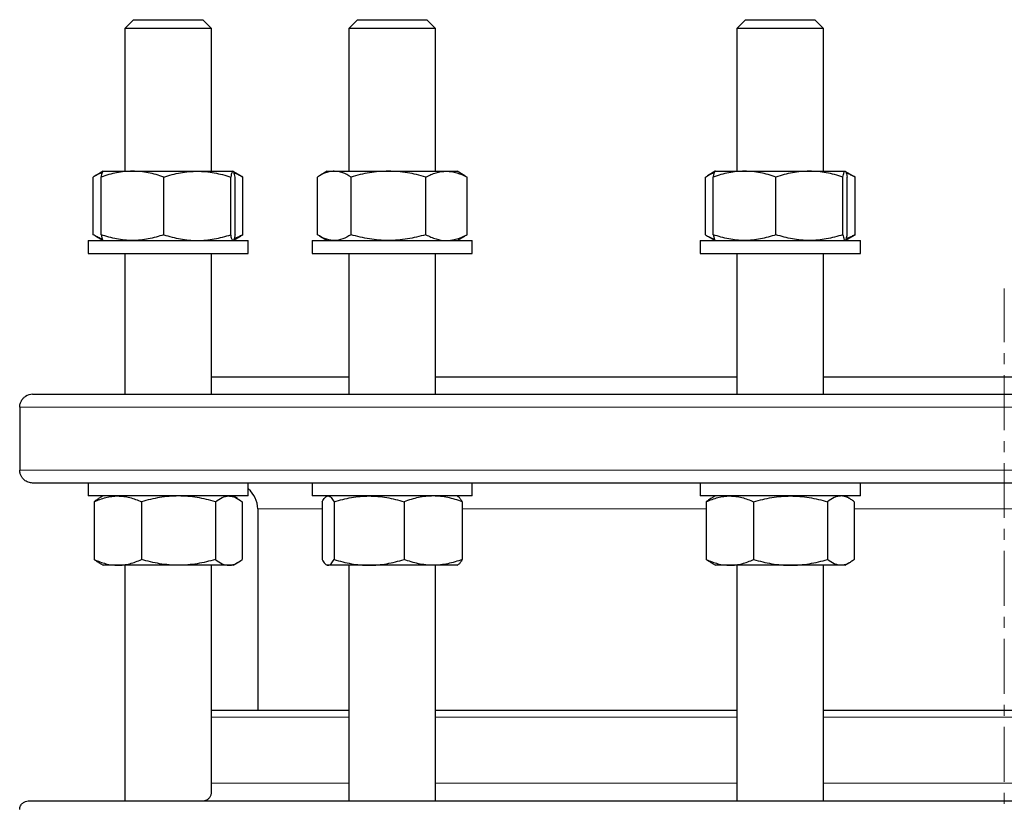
# Model space of a CAD drawing. Header units: millimetres. Extents: x 108 to 1084, y 38 to 949.
# Tile 2 of 9: x 121 to 348, y 216 to 398. Entities that reach past the tile are written whole.
import ezdxf

# ---------------------------------------------------------------- set-up
doc = ezdxf.new("R2010")
doc.units = ezdxf.units.MM
doc.linetypes.add('CENTERX2', pattern=[20.32, 12.7, -2.54, 2.54, -2.54])
doc.layers.add('FORMAT', color=7, linetype='Continuous')

msp = doc.modelspace()

# ---------------------------------------------------------------- linework, layer by layer
at = {"color": 7, "linetype": 'Continuous', "lineweight": 25}
for p, q in [((147.28, 397.82), (145.28, 395.82)), ((145.28, 395.82), (145.28, 362.82)), ((165.28, 395.82), (145.28, 395.82)), ((147.28, 397.82), (163.28, 397.82)), ((165.28, 395.82), (163.28, 397.82)), ((165.28, 362.82), (165.28, 395.82)), ((199.05, 397.82), (197.05, 395.82)), ((197.05, 395.82), (197.05, 362.82)), ((217.05, 395.82), (197.05, 395.82)), ((199.05, 397.82), (215.05, 397.82)), ((217.05, 395.82), (215.05, 397.82)), ((217.05, 362.82), (217.05, 395.82)), ((288.71, 397.82), (286.71, 395.82)), ((286.71, 395.82), (286.71, 362.82)), ((306.71, 395.82), (286.71, 395.82)), ((288.71, 397.82), (304.71, 397.82)), ((306.71, 395.82), (304.71, 397.82)), ((306.71, 362.82), (306.71, 395.82)), ((140.25, 362.81), (138.49, 361.79)), ((140.28, 362.82), (140.25, 362.81)), ((140.28, 362.82), (147.05, 362.82)), ((147.05, 362.82), (162.02, 362.82)), ((162.02, 362.82), (170.26, 362.82)), ((170.26, 362.82), (170.28, 362.82)), ((170.31, 362.81), (170.28, 362.82)), ((172.08, 361.79), (170.33, 362.8)), ((172.07, 361.78), (172.58, 361.48)), ((192.05, 362.82), (190.25, 361.79)), ((192.05, 362.82), (193.65, 362.82)), ((193.65, 362.82), (206.18, 362.82)), ((206.18, 362.82), (219.58, 362.82)), ((219.58, 362.82), (222.05, 362.82)), ((223.84, 361.79), (222.05, 362.82)), ((223.84, 361.78), (224.34, 361.48)), ((281.67, 362.81), (279.92, 361.79)), ((281.71, 362.82), (281.67, 362.81)), ((281.71, 362.82), (288.47, 362.82)), ((288.47, 362.82), (303.44, 362.82)), ((303.44, 362.82), (311.68, 362.82)), ((311.68, 362.82), (311.71, 362.82)), ((311.73, 362.81), (311.71, 362.82)), ((313.5, 361.79), (311.74, 362.8)), ((313.49, 361.78), (314, 361.48)), ((137.99, 348.16), (137.99, 361.48)), ((139.81, 348.16), (139.81, 361.48)), ((154.28, 348.16), (154.28, 361.48)), ((169.76, 348.16), (169.76, 361.48)), ((170.76, 348.16), (170.76, 361.48)), ((172.58, 348.16), (172.58, 361.48)), ((189.76, 348.16), (189.76, 361.48)), ((197.54, 348.16), (197.54, 361.48)), ((214.83, 348.16), (214.83, 361.48)), ((224.34, 348.16), (224.34, 361.48)), ((279.41, 348.16), (279.41, 361.48)), ((281.23, 348.16), (281.23, 361.48)), ((295.71, 348.16), (295.71, 361.48)), ((311.18, 348.16), (311.18, 361.48)), ((312.18, 348.16), (312.18, 361.48)), ((314, 348.16), (314, 361.48)), ((172.07, 347.87), (172.58, 348.16)), ((223.84, 347.87), (224.34, 348.16)), ((313.49, 347.86), (314, 348.16)), ((136.78, 346.82), (136.78, 343.82)), ((136.78, 346.82), (173.78, 346.82)), ((138.49, 347.86), (140.25, 346.84)), ((140.25, 346.84), (140.28, 346.82)), ((170.28, 346.82), (170.31, 346.84)), ((170.33, 346.85), (172.08, 347.86)), ((173.78, 343.82), (173.78, 346.82)), ((188.55, 346.82), (188.55, 343.82)), ((188.55, 346.82), (225.55, 346.82)), ((190.25, 347.86), (192.05, 346.82)), ((222.05, 346.82), (223.84, 347.86)), ((225.55, 343.82), (225.55, 346.82)), ((278.21, 346.82), (278.21, 343.82)), ((278.21, 346.82), (279.88, 346.82)), ((279.88, 346.82), (315.21, 346.82)), ((279.92, 347.86), (281.67, 346.84)), ((281.67, 346.84), (281.71, 346.82)), ((311.71, 346.82), (311.73, 346.84)), ((311.74, 346.84), (313.5, 347.86)), ((315.21, 343.82), (315.21, 346.82)), ((136.78, 343.82), (173.78, 343.82)), ((145.28, 343.82), (145.28, 311.32)), ((165.28, 311.32), (165.28, 343.82)), ((188.55, 343.82), (225.55, 343.82)), ((197.05, 343.82), (197.05, 311.32)), ((217.05, 311.32), (217.05, 343.82)), ((278.21, 343.82), (279.88, 343.82)), ((279.88, 343.82), (315.21, 343.82)), ((286.71, 343.82), (286.71, 311.32)), ((306.71, 311.32), (306.71, 343.82)), ((165.28, 315.32), (197.05, 315.32)), ((217.05, 315.32), (286.71, 315.32)), ((306.71, 315.32), (390.23, 315.32)), ((122.31, 310.82), (122.32, 310.82)), ((123.97, 311.32), (572.97, 311.32)), ((120.99, 308.32), (120.99, 293.82)), ((572.97, 290.82), (123.97, 290.82)), ((136.78, 290.82), (136.78, 287.82)), ((173.78, 287.82), (173.78, 290.82)), ((188.55, 290.82), (188.55, 287.82)), ((225.55, 287.82), (225.55, 290.82)), ((278.21, 290.82), (278.21, 287.82)), ((315.21, 287.82), (315.21, 290.82)), ((173.78, 287.82), (136.78, 287.82)), ((140.28, 287.82), (139.23, 287.21)), ((171.34, 287.21), (170.28, 287.82)), ((225.55, 287.82), (188.55, 287.82)), ((192.05, 287.82), (191.85, 287.71)), ((222.25, 287.71), (222.05, 287.82)), ((315.21, 287.82), (278.21, 287.82)), ((281.71, 287.82), (280.65, 287.22)), ((312.76, 287.21), (311.71, 287.82)), ((138.18, 286.48), (138.18, 273.16)), ((149.12, 286.48), (149.12, 273.16)), ((166.22, 286.48), (166.22, 273.16)), ((172.38, 286.48), (172.38, 273.16)), ((175.97, 284.82), (175.97, 238.39)), ((190.86, 286.48), (190.86, 273.16)), ((193.62, 286.48), (193.62, 273.16)), ((209.8, 286.48), (209.8, 273.16)), ((223.23, 286.48), (223.23, 273.16)), ((279.61, 286.48), (279.61, 273.16)), ((290.54, 286.48), (290.54, 273.16)), ((307.64, 286.48), (307.64, 273.16)), ((313.81, 286.48), (313.81, 273.16)), ((139.23, 272.43), (140.28, 271.82)), ((143.65, 271.82), (140.28, 271.82)), ((157.67, 271.82), (143.65, 271.82)), ((145.28, 271.82), (145.28, 217.39)), ((169.3, 271.82), (157.67, 271.82)), ((165.28, 219.22), (165.28, 271.82)), ((170.28, 271.82), (169.3, 271.82)), ((170.28, 271.82), (171.34, 272.43)), ((191.85, 271.94), (192.05, 271.82)), ((192.24, 271.82), (192.05, 271.82)), ((201.71, 271.82), (192.24, 271.82)), ((197.05, 271.82), (197.05, 217.39)), ((216.52, 271.82), (201.71, 271.82)), ((222.05, 271.82), (216.52, 271.82)), ((217.05, 217.53), (217.05, 271.82)), ((222.05, 271.82), (222.25, 271.94)), ((280.65, 272.43), (281.71, 271.82)), ((285.07, 271.82), (281.71, 271.82)), ((299.09, 271.82), (285.07, 271.82)), ((286.71, 271.82), (286.71, 217.39)), ((310.72, 271.82), (299.09, 271.82)), ((306.71, 217.39), (306.71, 271.82)), ((311.71, 271.82), (310.72, 271.82)), ((311.71, 271.82), (312.76, 272.43)), ((165.28, 238.39), (197.05, 238.39)), ((217.05, 238.39), (286.71, 238.39)), ((306.71, 238.39), (348.47, 238.39)), ((348.47, 238.39), (390.23, 238.39)), ((122.97, 217.39), (573.97, 217.39))]:
    msp.add_line(p, q, dxfattribs=at)
at = {"color": 8, "linetype": 'Continuous', "lineweight": 18}
for p, q in [((575.95, 308.32), (120.99, 308.32)), ((120.99, 293.82), (575.95, 293.82)), ((190.86, 284.82), (175.97, 284.82)), ((279.61, 284.82), (223.23, 284.82)), ((384.05, 284.82), (313.81, 284.82)), ((197.05, 236.73), (165.28, 236.73)), ((286.71, 236.73), (217.05, 236.73)), ((390.23, 236.73), (306.71, 236.73)), ((165.28, 221.52), (197.05, 221.52)), ((217.05, 221.52), (286.71, 221.52)), ((306.71, 221.52), (348.47, 221.52)), ((348.47, 221.52), (390.23, 221.52))]:
    msp.add_line(p, q, dxfattribs=at)
at = {"color": 7, "linetype": 'Continuous', "lineweight": 25}
for centre, radius, start, end in [((123.97, 308.32), 3, 90, 123.5573), ((169.97, 284.82), 6, 0, 50.5202)]:
    msp.add_arc(centre, radius, start, end, dxfattribs=at)
for points, knots in [([(140.08, 362.51), (139.98, 362.48), (139.58, 362.35), (138.89, 362.03), (138.29, 361.66), (137.99, 361.48)], [0, 0, 0, 0, 0.132809, 0.566363, 1, 1, 1, 1]), ([(147.05, 362.82), (146.43, 362.82), (145.82, 362.79), (144.6, 362.67), (143.99, 362.58), (142.18, 362.23), (140.99, 361.89), (139.81, 361.48)], [0, 0, 0, 0, 0.25, 0.25, 0.5, 0.5, 1, 1, 1, 1]), ([(139.81, 361.48), (139.84, 361.61), (139.89, 361.87), (139.97, 362.2), (140.05, 362.47), (140.14, 362.67), (140.21, 362.78), (140.25, 362.79), (140.26, 362.8)], [0, 0, 0, 0, 0.183182, 0.366417, 0.549556, 0.736153, 0.922869, 1, 1, 1, 1]), ([(154.28, 361.48), (153.1, 361.89), (151.91, 362.23), (149.5, 362.7), (148.28, 362.82), (147.05, 362.82)], [0, 0, 0, 0, 0.5, 0.5, 1, 1, 1, 1]), ([(154.28, 361.48), (154.91, 361.69), (155.55, 361.87), (156.83, 362.2), (157.48, 362.35), (159.42, 362.7), (160.71, 362.82), (162.02, 362.82)], [0, 0, 0, 0, 0.25, 0.25, 0.5, 0.5, 1, 1, 1, 1]), ([(162.02, 362.82), (162.68, 362.82), (163.33, 362.79), (164.65, 362.67), (165.3, 362.58), (167.24, 362.22), (168.51, 361.89), (169.76, 361.48)], [0, 0, 0, 0, 0.25, 0.25, 0.5, 0.5, 1, 1, 1, 1]), ([(170.26, 362.82), (170.22, 362.82), (170.17, 362.79), (170.09, 362.67), (170.05, 362.58), (169.92, 362.23), (169.84, 361.89), (169.76, 361.48)], [0, 0, 0, 0, 0.25, 0.25, 0.5, 0.5, 1, 1, 1, 1]), ([(170.76, 361.48), (170.68, 361.89), (170.59, 362.23), (170.43, 362.7), (170.34, 362.82), (170.26, 362.82)], [0, 0, 0, 0, 0.5, 0.5, 1, 1, 1, 1]), ([(172.58, 361.48), (172.32, 361.61), (171.81, 361.87), (171.13, 362.16), (170.71, 362.3), (170.55, 362.35)], [0, 0, 0, 0, 0.3820103, 0.7641288, 1, 1, 1, 1]), ([(193.65, 362.82), (193.32, 362.82), (192.98, 362.79), (192.33, 362.67), (192, 362.58), (191.03, 362.23), (190.39, 361.89), (189.76, 361.48)], [0, 0, 0, 0, 0.25, 0.25, 0.5, 0.5, 1, 1, 1, 1]), ([(197.54, 361.48), (196.9, 361.89), (196.26, 362.23), (194.96, 362.7), (194.31, 362.82), (193.65, 362.82)], [0, 0, 0, 0, 0.5, 0.5, 1, 1, 1, 1]), ([(206.18, 362.82), (205.45, 362.82), (204.71, 362.79), (203.25, 362.67), (202.53, 362.58), (200.37, 362.23), (198.95, 361.89), (197.54, 361.48)], [0, 0, 0, 0, 0.25, 0.25, 0.5, 0.5, 1, 1, 1, 1]), ([(214.83, 361.48), (213.41, 361.89), (211.99, 362.23), (209.11, 362.7), (207.66, 362.82), (206.18, 362.82)], [0, 0, 0, 0, 0.5, 0.5, 1, 1, 1, 1]), ([(214.83, 361.48), (215.22, 361.69), (215.61, 361.87), (216.4, 362.2), (216.79, 362.35), (217.98, 362.7), (218.78, 362.82), (219.58, 362.82)], [0, 0, 0, 0, 0.25, 0.25, 0.5, 0.5, 1, 1, 1, 1]), ([(219.58, 362.82), (219.99, 362.82), (220.39, 362.79), (221.2, 362.67), (221.6, 362.58), (222.79, 362.22), (223.57, 361.89), (224.34, 361.48)], [0, 0, 0, 0, 0.25, 0.25, 0.5, 0.5, 1, 1, 1, 1]), ([(279.41, 361.48), (279.58, 361.59), (279.9, 361.79), (280.47, 362.09), (281, 362.35), (281.37, 362.47), (281.5, 362.51)], [0, 0, 0, 0, 0.237609, 0.475398, 0.816585, 1, 1, 1, 1]), ([(288.47, 362.82), (287.85, 362.82), (287.24, 362.79), (286.02, 362.67), (285.41, 362.58), (283.6, 362.23), (282.41, 361.89), (281.23, 361.48)], [0, 0, 0, 0, 0.25, 0.25, 0.5, 0.5, 1, 1, 1, 1]), ([(281.23, 361.48), (281.25, 361.59), (281.29, 361.79), (281.37, 362.1), (281.45, 362.39), (281.54, 362.63), (281.62, 362.77), (281.67, 362.79), (281.68, 362.8)], [0, 0, 0, 0, 0.142612, 0.285333, 0.490112, 0.69487, 0.902162, 1, 1, 1, 1]), ([(295.71, 361.48), (294.52, 361.89), (293.33, 362.23), (290.92, 362.7), (289.7, 362.82), (288.47, 362.82)], [0, 0, 0, 0, 0.5, 0.5, 1, 1, 1, 1]), ([(303.44, 362.82), (302.79, 362.82), (302.13, 362.79), (300.82, 362.67), (300.17, 362.58), (298.24, 362.23), (296.97, 361.89), (295.71, 361.48)], [0, 0, 0, 0, 0.25, 0.25, 0.5, 0.5, 1, 1, 1, 1]), ([(311.18, 361.48), (309.92, 361.89), (308.64, 362.23), (306.06, 362.7), (304.76, 362.82), (303.44, 362.82)], [0, 0, 0, 0, 0.5, 0.5, 1, 1, 1, 1]), ([(311.18, 361.48), (311.22, 361.69), (311.26, 361.87), (311.35, 362.2), (311.39, 362.35), (311.51, 362.7), (311.6, 362.82), (311.68, 362.82)], [0, 0, 0, 0, 0.25, 0.25, 0.5, 0.5, 1, 1, 1, 1]), ([(311.68, 362.82), (311.72, 362.82), (311.77, 362.79), (311.85, 362.67), (311.89, 362.58), (312.02, 362.22), (312.1, 361.89), (312.18, 361.48)], [0, 0, 0, 0, 0.25, 0.25, 0.5, 0.5, 1, 1, 1, 1]), ([(314, 361.48), (313.74, 361.61), (313.23, 361.87), (312.55, 362.16), (312.13, 362.3), (311.97, 362.35)], [0, 0, 0, 0, 0.381898, 0.763903, 1, 1, 1, 1]), ([(140.08, 347.14), (139.98, 347.17), (139.58, 347.29), (138.89, 347.62), (138.29, 347.98), (137.99, 348.16)], [0, 0, 0, 0, 0.1328089, 0.5663625, 1, 1, 1, 1]), ([(147.05, 346.82), (146.43, 346.82), (145.82, 346.85), (144.6, 346.98), (143.99, 347.07), (142.18, 347.42), (140.99, 347.75), (139.81, 348.16)], [0, 0, 0, 0, 0.25, 0.25, 0.5, 0.5, 1, 1, 1, 1]), ([(139.81, 348.16), (139.84, 348.03), (139.89, 347.77), (139.97, 347.45), (140.05, 347.18), (140.14, 346.98), (140.21, 346.87), (140.25, 346.85), (140.26, 346.85)], [0, 0, 0, 0, 0.183182, 0.366417, 0.549556, 0.736153, 0.922869, 1, 1, 1, 1]), ([(154.28, 348.16), (153.1, 347.75), (151.91, 347.42), (149.5, 346.95), (148.28, 346.82), (147.05, 346.82)], [0, 0, 0, 0, 0.5, 0.5, 1, 1, 1, 1]), ([(154.28, 348.16), (154.91, 347.96), (155.55, 347.77), (156.83, 347.44), (157.48, 347.3), (159.42, 346.95), (160.71, 346.82), (162.02, 346.82)], [0, 0, 0, 0, 0.25, 0.25, 0.5, 0.5, 1, 1, 1, 1]), ([(162.02, 346.82), (162.68, 346.82), (163.33, 346.85), (164.65, 346.98), (165.3, 347.07), (167.24, 347.42), (168.51, 347.76), (169.76, 348.16)], [0, 0, 0, 0, 0.25, 0.25, 0.5, 0.5, 1, 1, 1, 1]), ([(170.26, 346.82), (170.22, 346.82), (170.17, 346.85), (170.09, 346.98), (170.05, 347.07), (169.92, 347.42), (169.84, 347.75), (169.76, 348.16)], [0, 0, 0, 0, 0.25, 0.25, 0.5, 0.5, 1, 1, 1, 1]), ([(170.76, 348.16), (170.73, 348.03), (170.68, 347.77), (170.6, 347.45), (170.51, 347.18), (170.43, 346.98), (170.36, 346.87), (170.32, 346.85), (170.31, 346.85)], [0, 0, 0, 0, 0.183182, 0.366417, 0.549556, 0.736153, 0.922869, 1, 1, 1, 1]), ([(172.58, 348.16), (172.32, 348.03), (171.81, 347.77), (171.13, 347.48), (170.71, 347.35), (170.55, 347.29)], [0, 0, 0, 0, 0.38201, 0.764129, 1, 1, 1, 1]), ([(193.65, 346.82), (193.32, 346.82), (192.98, 346.85), (192.33, 346.98), (192, 347.07), (191.03, 347.42), (190.39, 347.75), (189.76, 348.16)], [0, 0, 0, 0, 0.25, 0.25, 0.5, 0.5, 1, 1, 1, 1]), ([(197.54, 348.16), (196.9, 347.75), (196.26, 347.42), (194.96, 346.95), (194.31, 346.82), (193.65, 346.82)], [0, 0, 0, 0, 0.5, 0.5, 1, 1, 1, 1]), ([(206.18, 346.82), (205.45, 346.82), (204.71, 346.85), (203.25, 346.98), (202.53, 347.07), (200.37, 347.42), (198.95, 347.75), (197.54, 348.16)], [0, 0, 0, 0, 0.25, 0.25, 0.5, 0.5, 1, 1, 1, 1]), ([(214.83, 348.16), (213.41, 347.75), (211.99, 347.42), (209.11, 346.95), (207.66, 346.82), (206.18, 346.82)], [0, 0, 0, 0, 0.5, 0.5, 1, 1, 1, 1]), ([(214.83, 348.16), (215.22, 347.96), (215.61, 347.77), (216.4, 347.44), (216.79, 347.3), (217.98, 346.95), (218.78, 346.82), (219.58, 346.82)], [0, 0, 0, 0, 0.25, 0.25, 0.5, 0.5, 1, 1, 1, 1]), ([(219.58, 346.82), (219.99, 346.82), (220.39, 346.85), (221.2, 346.98), (221.6, 347.07), (222.79, 347.42), (223.57, 347.76), (224.34, 348.16)], [0, 0, 0, 0, 0.25, 0.25, 0.5, 0.5, 1, 1, 1, 1]), ([(279.41, 348.16), (279.58, 348.06), (279.9, 347.86), (280.47, 347.55), (281, 347.3), (281.37, 347.18), (281.5, 347.14)], [0, 0, 0, 0, 0.237609, 0.475398, 0.816585, 1, 1, 1, 1]), ([(288.47, 346.82), (287.85, 346.82), (287.24, 346.85), (286.02, 346.98), (285.41, 347.07), (283.6, 347.42), (282.41, 347.75), (281.23, 348.16)], [0, 0, 0, 0, 0.25, 0.25, 0.5, 0.5, 1, 1, 1, 1]), ([(281.23, 348.16), (281.25, 348.06), (281.29, 347.86), (281.37, 347.55), (281.45, 347.26), (281.54, 347.01), (281.62, 346.88), (281.67, 346.86), (281.68, 346.85)], [0, 0, 0, 0, 0.142612, 0.285333, 0.490112, 0.69487, 0.902162, 1, 1, 1, 1]), ([(295.71, 348.16), (294.52, 347.75), (293.33, 347.42), (290.92, 346.95), (289.7, 346.82), (288.47, 346.82)], [0, 0, 0, 0, 0.5, 0.5, 1, 1, 1, 1]), ([(303.44, 346.82), (302.79, 346.82), (302.13, 346.85), (300.82, 346.98), (300.17, 347.07), (298.24, 347.42), (296.97, 347.75), (295.71, 348.16)], [0, 0, 0, 0, 0.25, 0.25, 0.5, 0.5, 1, 1, 1, 1]), ([(311.18, 348.16), (309.92, 347.75), (308.64, 347.42), (306.06, 346.95), (304.76, 346.82), (303.44, 346.82)], [0, 0, 0, 0, 0.5, 0.5, 1, 1, 1, 1]), ([(311.18, 348.16), (311.22, 347.96), (311.26, 347.77), (311.35, 347.44), (311.39, 347.3), (311.51, 346.95), (311.6, 346.82), (311.68, 346.82)], [0, 0, 0, 0, 0.25, 0.25, 0.5, 0.5, 1, 1, 1, 1]), ([(311.73, 346.84), (311.74, 346.84), (311.77, 346.85), (311.82, 346.93), (311.91, 347.1), (312, 347.38), (312.09, 347.73), (312.15, 348.02), (312.18, 348.16)], [0, 0, 0, 0, 0.039319, 0.188352, 0.390253, 0.592174, 0.796078, 1, 1, 1, 1]), ([(314, 348.16), (313.74, 348.03), (313.23, 347.77), (312.55, 347.48), (312.13, 347.35), (311.97, 347.29)], [0, 0, 0, 0, 0.381898, 0.763903, 1, 1, 1, 1]), ([(120.99, 308.32), (120.99, 308.6), (121.03, 308.87), (121.17, 309.39), (121.27, 309.62), (121.52, 310.05), (121.66, 310.24), (121.97, 310.56), (122.14, 310.71), (122.32, 310.82)], [0, 0, 0, 0, 0.25, 0.25, 0.5, 0.5, 0.75, 0.75, 1, 1, 1, 1]), ([(123.97, 290.82), (123.63, 290.82), (123.3, 290.88), (122.81, 291.05), (122.65, 291.12), (122.34, 291.3), (122.19, 291.41), (121.9, 291.65), (121.76, 291.79), (121.51, 292.11), (121.4, 292.28), (121.2, 292.68), (121.13, 292.89), (121.05, 293.23), (121.02, 293.35), (121, 293.58), (120.99, 293.7), (120.99, 293.82)], [0, 0, 0, 0, 0.25, 0.25, 0.375, 0.375, 0.5, 0.5, 0.625, 0.625, 0.75, 0.75, 0.875, 0.875, 0.9375, 0.9375, 1, 1, 1, 1]), ([(138.18, 286.48), (139.08, 286.89), (139.98, 287.23), (141.8, 287.7), (142.72, 287.82), (143.65, 287.82)], [0, 0, 0, 0, 0.5, 0.5, 1, 1, 1, 1]), ([(139.23, 287.2), (139.12, 287.14), (138.77, 286.95), (138.42, 286.67), (138.18, 286.48)], [0, 0, 0, 0, 0.319957, 1, 1, 1, 1]), ([(143.65, 287.82), (144.12, 287.82), (144.58, 287.79), (145.5, 287.67), (145.96, 287.58), (147.33, 287.23), (148.23, 286.89), (149.12, 286.48)], [0, 0, 0, 0, 0.25, 0.25, 0.5, 0.5, 1, 1, 1, 1]), ([(157.67, 287.82), (156.95, 287.82), (156.22, 287.79), (154.77, 287.67), (154.04, 287.58), (151.9, 287.22), (150.5, 286.89), (149.12, 286.48)], [0, 0, 0, 0, 0.25, 0.25, 0.5, 0.5, 1, 1, 1, 1]), ([(166.22, 286.48), (165.52, 286.69), (164.82, 286.87), (163.4, 287.2), (162.69, 287.35), (160.55, 287.7), (159.11, 287.82), (157.67, 287.82)], [0, 0, 0, 0, 0.25, 0.25, 0.5, 0.5, 1, 1, 1, 1]), ([(166.22, 286.48), (166.72, 286.89), (167.23, 287.23), (168.26, 287.7), (168.78, 287.82), (169.3, 287.82)], [0, 0, 0, 0, 0.5, 0.5, 1, 1, 1, 1]), ([(169.3, 287.82), (169.56, 287.82), (169.83, 287.79), (170.35, 287.67), (170.6, 287.58), (171.37, 287.23), (171.88, 286.89), (172.38, 286.48)], [0, 0, 0, 0, 0.25, 0.25, 0.5, 0.5, 1, 1, 1, 1]), ([(190.86, 286.48), (191.09, 286.89), (191.31, 287.23), (191.77, 287.7), (192, 287.82), (192.24, 287.82)], [0, 0, 0, 0, 0.5, 0.5, 1, 1, 1, 1]), ([(192.24, 287.82), (192.36, 287.82), (192.47, 287.79), (192.71, 287.67), (192.82, 287.58), (193.16, 287.23), (193.39, 286.89), (193.62, 286.48)], [0, 0, 0, 0, 0.25, 0.25, 0.5, 0.5, 1, 1, 1, 1]), ([(193.62, 286.48), (194.94, 286.89), (196.27, 287.23), (198.97, 287.7), (200.33, 287.82), (201.71, 287.82)], [0, 0, 0, 0, 0.5, 0.5, 1, 1, 1, 1]), ([(201.71, 287.82), (202.39, 287.82), (203.08, 287.79), (204.45, 287.67), (205.13, 287.58), (207.15, 287.23), (208.48, 286.89), (209.8, 286.48)], [0, 0, 0, 0, 0.25, 0.25, 0.5, 0.5, 1, 1, 1, 1]), ([(216.52, 287.82), (215.95, 287.82), (215.38, 287.79), (214.24, 287.67), (213.67, 287.58), (211.99, 287.22), (210.89, 286.89), (209.8, 286.48)], [0, 0, 0, 0, 0.25, 0.25, 0.5, 0.5, 1, 1, 1, 1]), ([(223.23, 286.48), (222.69, 286.69), (222.14, 286.87), (221.02, 287.2), (220.46, 287.35), (218.78, 287.7), (217.65, 287.82), (216.52, 287.82)], [0, 0, 0, 0, 0.25, 0.25, 0.5, 0.5, 1, 1, 1, 1]), ([(223.23, 286.48), (223.16, 286.61), (223.01, 286.87), (222.79, 287.2), (222.56, 287.47), (222.38, 287.64), (222.27, 287.69), (222.24, 287.7)], [0, 0, 0, 0, 0.227781, 0.455626, 0.683352, 0.915379, 1, 1, 1, 1]), ([(279.61, 286.48), (280.5, 286.89), (281.4, 287.23), (283.22, 287.7), (284.14, 287.82), (285.07, 287.82)], [0, 0, 0, 0, 0.5, 0.5, 1, 1, 1, 1]), ([(280.65, 287.21), (280.49, 287.11), (280.14, 286.9), (279.79, 286.63), (279.61, 286.48)], [0, 0, 0, 0, 0.467604, 1, 1, 1, 1]), ([(285.07, 287.82), (285.54, 287.82), (286, 287.79), (286.92, 287.67), (287.38, 287.58), (288.75, 287.23), (289.65, 286.89), (290.54, 286.48)], [0, 0, 0, 0, 0.25, 0.25, 0.5, 0.5, 1, 1, 1, 1]), ([(290.54, 286.48), (291.94, 286.89), (293.35, 287.23), (296.19, 287.7), (297.63, 287.82), (299.09, 287.82)], [0, 0, 0, 0, 0.5, 0.5, 1, 1, 1, 1]), ([(299.09, 287.82), (299.82, 287.82), (300.54, 287.79), (301.99, 287.67), (302.7, 287.58), (304.84, 287.23), (306.24, 286.89), (307.64, 286.48)], [0, 0, 0, 0, 0.25, 0.25, 0.5, 0.5, 1, 1, 1, 1]), ([(310.72, 287.82), (310.46, 287.82), (310.2, 287.79), (309.68, 287.67), (309.42, 287.58), (308.64, 287.22), (308.14, 286.89), (307.64, 286.48)], [0, 0, 0, 0, 0.25, 0.25, 0.5, 0.5, 1, 1, 1, 1]), ([(313.81, 286.48), (313.56, 286.69), (313.3, 286.87), (312.79, 287.2), (312.53, 287.35), (311.76, 287.7), (311.24, 287.82), (310.72, 287.82)], [0, 0, 0, 0, 0.25, 0.25, 0.5, 0.5, 1, 1, 1, 1]), ([(138.18, 273.16), (139.08, 272.75), (139.98, 272.42), (141.8, 271.95), (142.72, 271.82), (143.65, 271.82)], [0, 0, 0, 0, 0.5, 0.5, 1, 1, 1, 1]), ([(139.23, 272.45), (139.12, 272.51), (138.77, 272.7), (138.42, 272.98), (138.18, 273.16)], [0, 0, 0, 0, 0.319957, 1, 1, 1, 1]), ([(143.65, 271.82), (144.12, 271.82), (144.58, 271.85), (145.5, 271.98), (145.96, 272.07), (147.33, 272.42), (148.23, 272.75), (149.12, 273.16)], [0, 0, 0, 0, 0.25, 0.25, 0.5, 0.5, 1, 1, 1, 1]), ([(157.67, 271.82), (156.95, 271.82), (156.22, 271.85), (154.77, 271.98), (154.04, 272.07), (151.9, 272.42), (150.5, 272.76), (149.12, 273.16)], [0, 0, 0, 0, 0.25, 0.25, 0.5, 0.5, 1, 1, 1, 1]), ([(166.22, 273.16), (165.52, 272.96), (164.82, 272.77), (163.4, 272.44), (162.69, 272.3), (160.55, 271.95), (159.11, 271.82), (157.67, 271.82)], [0, 0, 0, 0, 0.25, 0.25, 0.5, 0.5, 1, 1, 1, 1]), ([(166.22, 273.16), (166.72, 272.75), (167.23, 272.42), (168.26, 271.95), (168.78, 271.82), (169.3, 271.82)], [0, 0, 0, 0, 0.5, 0.5, 1, 1, 1, 1]), ([(169.3, 271.82), (169.56, 271.82), (169.83, 271.85), (170.35, 271.98), (170.6, 272.07), (171.37, 272.42), (171.88, 272.75), (172.38, 273.16)], [0, 0, 0, 0, 0.25, 0.25, 0.5, 0.5, 1, 1, 1, 1]), ([(190.86, 273.16), (191.09, 272.75), (191.31, 272.42), (191.77, 271.95), (192, 271.82), (192.24, 271.82)], [0, 0, 0, 0, 0.5, 0.5, 1, 1, 1, 1]), ([(192.24, 271.82), (192.36, 271.82), (192.47, 271.85), (192.71, 271.98), (192.82, 272.07), (193.16, 272.42), (193.39, 272.75), (193.62, 273.16)], [0, 0, 0, 0, 0.25, 0.25, 0.5, 0.5, 1, 1, 1, 1]), ([(193.62, 273.16), (194.94, 272.75), (196.27, 272.42), (198.97, 271.95), (200.33, 271.82), (201.71, 271.82)], [0, 0, 0, 0, 0.5, 0.5, 1, 1, 1, 1]), ([(201.71, 271.82), (202.39, 271.82), (203.08, 271.85), (204.45, 271.98), (205.13, 272.07), (207.15, 272.42), (208.48, 272.75), (209.8, 273.16)], [0, 0, 0, 0, 0.25, 0.25, 0.5, 0.5, 1, 1, 1, 1]), ([(216.52, 271.82), (215.95, 271.82), (215.38, 271.85), (214.24, 271.98), (213.67, 272.07), (211.99, 272.42), (210.89, 272.76), (209.8, 273.16)], [0, 0, 0, 0, 0.25, 0.25, 0.5, 0.5, 1, 1, 1, 1]), ([(223.23, 273.16), (222.69, 272.96), (222.14, 272.77), (221.02, 272.44), (220.46, 272.3), (218.78, 271.95), (217.65, 271.82), (216.52, 271.82)], [0, 0, 0, 0, 0.25, 0.25, 0.5, 0.5, 1, 1, 1, 1]), ([(223.23, 273.16), (223.16, 273.03), (223.01, 272.77), (222.79, 272.45), (222.56, 272.18), (222.38, 272.01), (222.27, 271.96), (222.24, 271.94)], [0, 0, 0, 0, 0.227781, 0.455626, 0.683352, 0.915379, 1, 1, 1, 1]), ([(279.61, 273.16), (280.5, 272.75), (281.4, 272.42), (283.22, 271.95), (284.14, 271.82), (285.07, 271.82)], [0, 0, 0, 0, 0.5, 0.5, 1, 1, 1, 1]), ([(280.65, 272.43), (280.49, 272.53), (280.14, 272.74), (279.79, 273.02), (279.61, 273.16)], [0, 0, 0, 0, 0.467604, 1, 1, 1, 1]), ([(285.07, 271.82), (285.54, 271.82), (286, 271.85), (286.92, 271.98), (287.38, 272.07), (288.75, 272.42), (289.65, 272.75), (290.54, 273.16)], [0, 0, 0, 0, 0.25, 0.25, 0.5, 0.5, 1, 1, 1, 1]), ([(290.54, 273.16), (291.94, 272.75), (293.35, 272.42), (296.19, 271.95), (297.63, 271.82), (299.09, 271.82)], [0, 0, 0, 0, 0.5, 0.5, 1, 1, 1, 1]), ([(299.09, 271.82), (299.82, 271.82), (300.54, 271.85), (301.99, 271.98), (302.7, 272.07), (304.84, 272.42), (306.24, 272.75), (307.64, 273.16)], [0, 0, 0, 0, 0.25, 0.25, 0.5, 0.5, 1, 1, 1, 1]), ([(310.72, 271.82), (310.46, 271.82), (310.2, 271.85), (309.68, 271.98), (309.42, 272.07), (308.64, 272.42), (308.14, 272.76), (307.64, 273.16)], [0, 0, 0, 0, 0.25, 0.25, 0.5, 0.5, 1, 1, 1, 1]), ([(313.81, 273.16), (313.56, 272.96), (313.3, 272.77), (312.79, 272.44), (312.53, 272.3), (311.76, 271.95), (311.24, 271.82), (310.72, 271.82)], [0, 0, 0, 0, 0.25, 0.25, 0.5, 0.5, 1, 1, 1, 1]), ([(163.1, 217.39), (163.28, 217.4), (163.59, 217.41), (163.97, 217.53), (164.27, 217.66), (164.53, 217.83), (164.78, 218.05), (165, 218.33), (165.17, 218.66), (165.27, 218.97), (165.28, 219.15), (165.28, 219.22)], [0, 0, 0, 0, 0.1281441, 0.2201187, 0.3121165, 0.4066532, 0.501206, 0.6323524, 0.763524, 0.8984006, 1, 1, 1, 1]), ([(120.99, 215.39), (120.99, 215.55), (121.01, 215.7), (121.08, 216), (121.13, 216.15), (121.26, 216.41), (121.34, 216.53), (121.5, 216.74), (121.59, 216.83), (121.88, 217.08), (122.09, 217.19), (122.53, 217.35), (122.75, 217.39), (122.97, 217.39)], [0, 0, 0, 0, 0.125, 0.125, 0.25, 0.25, 0.375, 0.375, 0.5, 0.5, 0.75, 0.75, 1, 1, 1, 1]), ([(216.94, 217.39), (216.97, 217.39), (217.04, 217.41), (217.04, 217.49), (217.05, 217.53)], [0, 0, 0, 0, 0.59508, 1, 1, 1, 1])]:
    msp.add_open_spline(points, degree=3, knots=knots, dxfattribs=at)
at = {"layer": 'FORMAT', "linetype": 'CENTERX2', "lineweight": 18}
msp.add_line((348.47, 99.86), (348.47, 335.78), dxfattribs=at)

doc.saveas('drawing.dxf')
